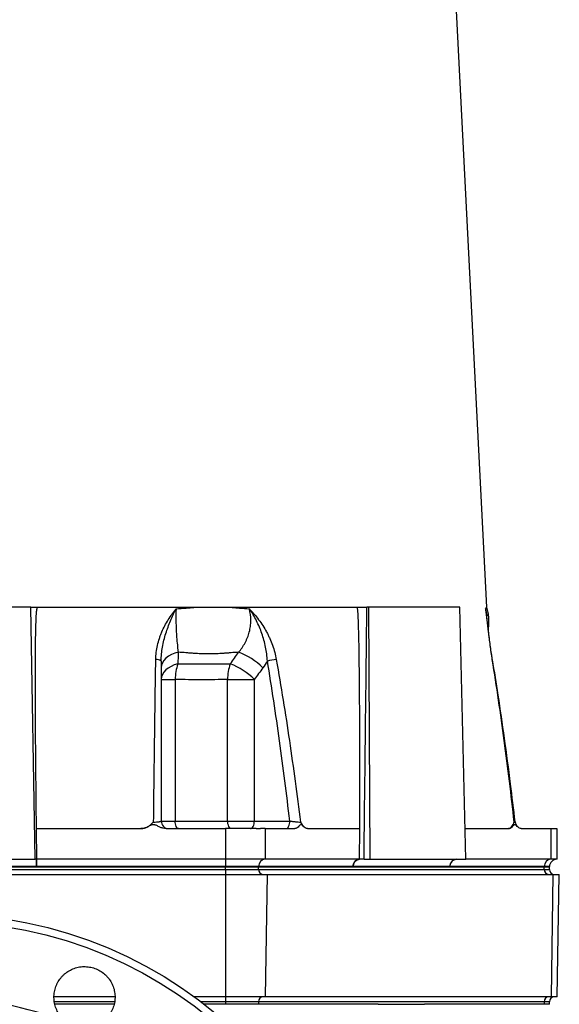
# Model space of a CAD drawing. Header units: millimetres. Extents: x 1733 to 2921, y 857 to 4238.
# Tile 4 of 7: x 2356 to 2780, y 1774 to 2548. Entities that reach past the tile are written whole.
import ezdxf

# ---------------------------------------------------------------- set-up
doc = ezdxf.new("R2010")
doc.units = ezdxf.units.MM
doc.header["$LTSCALE"] = 2

msp = doc.modelspace()

# ---------------------------------------------------------------- linework, layer by layer
at = {"color": 7, "linetype": 'Continuous', "lineweight": 25}
for p, q in [((2722.91, 2086.17), (2669.9, 3130.94)), ((2364.52, 2086.17), (2221.26, 2086.17)), ((2367.97, 1888.17), (2364.52, 2086.17)), ((2368.97, 2086.17), (2621.38, 2086.17)), ((2630.01, 2086.17), (2628.63, 2086.17)), ((2631.28, 1888.17), (2630.01, 2086.17)), ((2701.64, 2086.17), (2630.01, 2086.17)), ((2706.36, 1888.17), (2701.64, 2086.17)), ((2722.42, 2081.83), (2722.48, 2081.48)), ((2466.92, 2029.39), (2477.94, 2029.39)), ((2477.94, 2029.39), (2477.94, 1918.17)), ((2519.15, 1918.17), (2519.15, 2029.39)), ((2519.15, 2029.39), (2540.13, 2029.39)), ((2540.13, 2029.39), (2540.13, 1918.17)), ((2368.66, 1912.17), (2451.04, 1912.17)), ((2466.92, 1918.17), (2477.94, 1918.17)), ((2470.81, 1912.17), (2517.48, 1912.17)), ((2477.94, 1918.17), (2519.15, 1918.17)), ((2517.48, 1912.17), (2517.48, 1888.17)), ((2519.15, 1918.17), (2540.13, 1918.17)), ((2540.13, 1918.17), (2567.99, 1918.17)), ((2548.66, 1912.17), (2548.66, 1888.17)), ((2548.66, 1912.17), (2571.99, 1912.17)), ((2581.88, 1912.17), (2623.06, 1912.17)), ((2705.79, 1912.17), (2740.02, 1912.17)), ((2749.91, 1912.17), (2773.25, 1912.17)), ((2773.25, 1912.17), (2773.25, 1888.17)), ((2778.07, 1888.17), (2778.07, 1912.19)), ((2217.81, 1888.17), (2367.97, 1888.17)), ((2369.02, 1888.17), (2369.02, 1882.38)), ((2517.48, 1888.17), (2369.03, 1888.17)), ((2548.66, 1888.17), (2517.48, 1888.17)), ((2517.48, 1888.17), (2517.48, 1882.38)), ((2622.88, 1888.17), (2548.66, 1888.17)), ((2626.35, 1888.17), (2631.28, 1888.17)), ((2631.28, 1888.17), (2706.36, 1888.17)), ((2773.25, 1888.17), (2706.36, 1888.17)), ((2778.07, 1888.17), (2773.25, 1888.17)), ((2068.3, 1882.17), (2517.48, 1882.17)), ((2068.3, 1880.17), (2517.48, 1880.17)), ((2369.02, 1882.38), (2216.76, 1882.38)), ((2517.48, 1882.38), (2369.03, 1882.38)), ((2543.47, 1882.38), (2517.48, 1882.38)), ((2517.48, 1882.38), (2517.48, 1882.17)), ((2517.48, 1882.17), (2543.46, 1882.17)), ((2517.48, 1880.17), (2517.48, 1882.17)), ((2517.48, 1880.17), (2517.48, 1876.17)), ((2517.48, 1880.17), (2543.46, 1880.17)), ((2543.47, 1882.38), (2543.46, 1882.17)), ((2543.46, 1880.17), (2543.46, 1882.17)), ((2543.46, 1882.17), (2768.05, 1882.17)), ((2543.46, 1880.17), (2768.05, 1880.17)), ((2617.69, 1882.38), (2543.47, 1882.38)), ((2693.83, 1882.38), (2617.69, 1882.38)), ((2768.06, 1882.38), (2693.83, 1882.38)), ((2768.06, 1882.38), (2768.05, 1882.17)), ((2768.05, 1880.17), (2768.05, 1882.17)), ((2768.05, 1882.17), (2772.07, 1882.17)), ((2772.07, 1882.17), (2772.08, 1882.38)), ((2772.07, 1880.17), (2772.07, 1882.17)), ((2068.3, 1876.17), (2517.48, 1876.17)), ((2517.48, 1876.17), (2517.48, 1780.17)), ((2517.48, 1876.17), (2550.2, 1876.17)), ((2550.2, 1876.17), (2548.75, 1780.17)), ((2550.2, 1876.17), (2774.79, 1876.17)), ((2774.79, 1876.17), (2773.34, 1780.17)), ((2774.79, 1876.17), (2779.85, 1876.17)), ((2778.17, 1780.17), (2779.85, 1876.17)), ((2430.45, 1780.17), (2382.71, 1780.17)), ((2517.48, 1780.17), (2492.83, 1780.17)), ((2548.75, 1780.17), (2517.48, 1780.17)), ((2517.48, 1780.17), (2517.48, 1776.17)), ((2773.34, 1780.17), (2548.75, 1780.17)), ((2778.17, 1780.17), (2773.34, 1780.17)), ((2429.87, 1774.17), (2383.53, 1774.17)), ((2507.74, 1774.17), (2500.83, 1774.17)), ((2511.61, 1774.17), (2507.74, 1774.17)), ((2517.48, 1774.17), (2511.61, 1774.17)), ((2543.46, 1776.17), (2517.48, 1776.17)), ((2517.48, 1776.17), (2517.48, 1774.17)), ((2543.46, 1774.17), (2517.48, 1774.17)), ((2543.46, 1776.17), (2543.46, 1774.17)), ((2768.05, 1776.17), (2543.46, 1776.17)), ((2546.39, 1774.17), (2543.46, 1774.17)), ((2550.06, 1774.17), (2546.39, 1774.17)), ((2553.55, 1774.17), (2550.06, 1774.17)), ((2637.56, 1774.17), (2553.55, 1774.17)), ((2637.56, 1774.17), (2673.94, 1774.17)), ((2757.96, 1774.17), (2673.94, 1774.17)), ((2761.09, 1774.17), (2757.96, 1774.17)), ((2764.91, 1774.17), (2761.09, 1774.17)), ((2765.11, 1774.17), (2764.91, 1774.17)), ((2768.05, 1774.17), (2765.11, 1774.17)), ((2768.05, 1776.17), (2768.05, 1774.17)), ((2772.07, 1774.17), (2768.05, 1774.17)), ((2772.07, 1774.17), (2772.07, 1776.17))]:
    msp.add_line(p, q, dxfattribs=at)
at = {"color": 8, "linetype": 'Continuous', "lineweight": 25}
for p, q in [((2768.05, 1880.17), (2772.07, 1880.17)), ((2772.08, 1882.38), (2768.06, 1882.38)), ((2430.06, 1776.17), (2383.26, 1776.17)), ((2517.48, 1776.17), (2498.22, 1776.17)), ((2772.07, 1776.17), (2768.05, 1776.17))]:
    msp.add_line(p, q, dxfattribs=at)
at = {"color": 7, "linetype": 'Continuous', "lineweight": 25, "flags": 128}
for points in [[(2480.37, 2050.77), (2477.53, 2049.97), (2474.93, 2048.9), (2472.61, 2047.58), (2470.63, 2046.05), (2469.04, 2044.33), (2467.87, 2042.48), (2467.16, 2040.54), (2466.92, 2038.55)], [(2479.99, 2041.59), (2477.23, 2040.77), (2474.69, 2039.68), (2472.43, 2038.35), (2470.51, 2036.82), (2468.97, 2035.12), (2467.84, 2033.28), (2467.16, 2031.36), (2466.92, 2029.39)], [(2368.66, 1912.17), (2368.68, 1911.26), (2368.73, 1907.59), (2368.95, 1892.92), (2369.03, 1888.17)], [(2480.64, 1912.17), (2480.11, 1912.29), (2479.61, 1912.63), (2479.14, 1913.18), (2478.73, 1913.93), (2478.4, 1914.84), (2478.15, 1915.88), (2477.99, 1917), (2477.94, 1918.17)], [(2522.45, 1912.17), (2521.8, 1912.29), (2521.18, 1912.63), (2520.61, 1913.18), (2520.12, 1913.93), (2519.71, 1914.84), (2519.4, 1915.88), (2519.21, 1917), (2519.15, 1918.17)], [(2537.13, 1912.17), (2537.72, 1912.29), (2538.28, 1912.63), (2538.8, 1913.18), (2539.26, 1913.93), (2539.63, 1914.84), (2539.91, 1915.88), (2540.08, 1917), (2540.13, 1918.17)], [(2564.99, 1912.17), (2565.58, 1912.29), (2566.14, 1912.63), (2566.66, 1913.18), (2567.11, 1913.93), (2567.49, 1914.84), (2567.76, 1915.88), (2567.93, 1917), (2567.99, 1918.17)], [(2622.88, 1888.17), (2622.89, 1889.09), (2622.92, 1892.75), (2623.03, 1907.38), (2623.06, 1912.17)]]:
    msp.add_lwpolyline(points, dxfattribs=at)
at = {"color": 8, "linetype": 'Continuous', "lineweight": 25, "flags": 128}
msp.add_lwpolyline([(2727.17, 2044.95), (2727.32, 2044.88), (2727.34, 2044.85)], dxfattribs=at)
at = {"color": 7, "linetype": 'Continuous', "lineweight": 25}
for radius in [340, 334.1]:
    msp.add_circle((2292.89, 1505.17), radius, dxfattribs=at)
for centre, radius, start, end in [((2509.65, 2001.24), 52.72, 45.05193, 69.98207), ((2463.44, 2039.07), 5.93, 53.96397, 97.56415), ((2562.27, 1990.15), 55.01, 95.06908, 102.47329), ((2516.32, 2029.22), 38.38, 161.2004, 179.75441), ((2550.74, 2030.2), 31.6, 158.87414, 181.47733), ((2502.65, 1992.11), 52.87, 44.83964, 69.38233), ((2472.92, 1918.17), 6, 180, 270), ((2583.07, 1918.17), 6, 220.27204, 225.32505), ((2751.11, 1918.17), 6, 186.55376, 225.40745), ((2751.11, 1918.17), 6, 186.55376, 225.65092), ((2549.07, 1882.58), 5.61, 94.25832, 182.00519), ((2623.3, 1882.58), 5.61, 94.22012, 182.00865), ((2699.43, 1882.58), 5.61, 94.22012, 182.00865), ((2773.66, 1882.58), 5.61, 94.25832, 182.00519), ((2778.07, 1882.17), 6, 90.03492, 178), ((2547.21, 1879.92), 3.76, 176.18874, 265.59805), ((2771.8, 1879.92), 3.76, 176.18874, 265.59805), ((2776.07, 1880.17), 4, 180, 270), ((2547.21, 1776.42), 3.76, 94.40195, 183.81126), ((2771.8, 1776.42), 3.76, 94.40195, 183.81126), ((2776.07, 1776.17), 4, 90, 180), ((2292.89, 1505.17), 273.78, 68.51032, 111.48968)]:
    msp.add_arc(centre, radius, start, end, dxfattribs=at)
msp.add_ellipse((2295.89, 6533.45), major_axis=(218.05, 24978.42), ratio=0.015115, start_param=4.52546, end_param=4.533522, dxfattribs=at)
for points, knots in [([(2364.52, 2086.17), (2364.52, 2086.17), (2364.55, 2086.17), (2364.65, 2086.17), (2364.73, 2086.17), (2364.94, 2086.17), (2365.08, 2086.17), (2365.38, 2086.17), (2365.56, 2086.17), (2365.96, 2086.17), (2366.18, 2086.17), (2366.66, 2086.17), (2366.92, 2086.17), (2367.46, 2086.17), (2367.75, 2086.17), (2368.35, 2086.17), (2368.65, 2086.17), (2368.97, 2086.17)], [0, 0, 0, 0, 0.125, 0.125, 0.25, 0.25, 0.375, 0.375, 0.5, 0.5, 0.625, 0.625, 0.75, 0.75, 0.875, 0.875, 1, 1, 1, 1]), ([(2369.45, 2086.17), (2369.39, 2085.92), (2369.26, 2085.43), (2369.1, 2084.67), (2368.96, 2083.91), (2368.83, 2083.14), (2368.73, 2082.37), (2368.65, 2081.6), (2368.58, 2080.68), (2368.51, 2079.59), (2368.44, 2078.29), (2368.38, 2076.86), (2368.27, 2074.21), (2368.14, 2070.05), (2367.99, 2063.08), (2367.87, 2053.85), (2367.78, 2039.92), (2367.77, 2021.48), (2367.85, 1998.38), (2368.04, 1972.28), (2368.31, 1943.3), (2368.54, 1922.91), (2368.66, 1912.17)], [0, 0, 0, 0, 0.0044345, 0.0088734, 0.0133199, 0.0177773, 0.0222491, 0.0267385, 0.0312488, 0.0380682, 0.0455716, 0.0537597, 0.0626326, 0.0914036, 0.1253511, 0.182768, 0.2506097, 0.3652963, 0.5005829, 0.6485535, 0.8150256, 1, 1, 1, 1]), ([(2462.65, 2044.95), (2462.71, 2048.79), (2463.2, 2052.52), (2464.44, 2057.98), (2464.94, 2059.77), (2465.81, 2062.43), (2466.12, 2063.31), (2466.77, 2065.03), (2467.11, 2065.88), (2468.91, 2070.08), (2470.59, 2073.26), (2473.4, 2077.77), (2474.38, 2079.24), (2475.93, 2081.38), (2476.45, 2082.09), (2477.25, 2083.13), (2477.52, 2083.48), (2478.06, 2084.16), (2478.33, 2084.5), (2478.6, 2084.84)], [0, 0, 0, 0, 0.25, 0.25, 0.375, 0.375, 0.4375, 0.4375, 0.5, 0.5, 0.75, 0.75, 0.875, 0.875, 0.9375, 0.9375, 0.96875, 0.96875, 1, 1, 1, 1]), ([(2466.92, 2043.86), (2466.92, 2047.58), (2467.3, 2051.23), (2468.26, 2056.63), (2468.65, 2058.41), (2469.54, 2061.96), (2470.03, 2063.71), (2471.65, 2068.87), (2472.9, 2072.2), (2474.93, 2077.06), (2475.63, 2078.65), (2476.73, 2081), (2477.1, 2081.78), (2477.66, 2082.94), (2477.84, 2083.32), (2478.22, 2084.08), (2478.41, 2084.46), (2478.6, 2084.84)], [0, 0, 0, 0, 0.25, 0.25, 0.375, 0.375, 0.5, 0.5, 0.75, 0.75, 0.875, 0.875, 0.9375, 0.9375, 0.96875, 0.96875, 1, 1, 1, 1]), ([(2478.6, 2084.84), (2478.5, 2081.85), (2478.47, 2078.81), (2478.51, 2074.94), (2478.52, 2074.16), (2478.56, 2072.62), (2478.58, 2071.86), (2478.65, 2069.58), (2478.71, 2068.09), (2478.86, 2065.15), (2478.96, 2063.7), (2479.17, 2060.84), (2479.29, 2059.46), (2479.69, 2055.48), (2480, 2053.03), (2480.37, 2050.77)], [0, 0, 0, 0, 0.25, 0.25, 0.3125, 0.3125, 0.375, 0.375, 0.5, 0.5, 0.625, 0.625, 0.75, 0.75, 1, 1, 1, 1]), ([(2478.6, 2084.84), (2481.31, 2085.06), (2484, 2085.28), (2488.02, 2085.61), (2489.35, 2085.73), (2492.01, 2085.95), (2493.33, 2086.07), (2494.65, 2086.17)], [0, 0, 0, 0, 0.5, 0.5, 0.75, 0.75, 1, 1, 1, 1]), ([(2520.86, 2086.17), (2522.16, 2086.07), (2523.46, 2085.95), (2526.04, 2085.73), (2529.89, 2085.39), (2533.7, 2085.06), (2536.21, 2084.84)], [0, 0, 0, 0, 0.25, 0.25, 0.5, 1, 1, 1, 1]), ([(2527.7, 2050.77), (2529.68, 2053.03), (2531.4, 2055.48), (2533.2, 2058.8), (2533.54, 2059.48), (2534.19, 2060.85), (2534.49, 2061.56), (2535.34, 2063.7), (2535.82, 2065.15), (2536.59, 2068.09), (2536.88, 2069.59), (2537.18, 2071.86), (2537.25, 2072.63), (2537.36, 2074.16), (2537.38, 2074.94), (2537.39, 2078.81), (2537, 2081.85), (2536.21, 2084.84)], [0, 0, 0, 0, 0.25, 0.25, 0.3125, 0.3125, 0.375, 0.375, 0.5, 0.5, 0.625, 0.625, 0.6875, 0.6875, 0.75, 0.75, 1, 1, 1, 1]), ([(2536.21, 2084.84), (2536.38, 2084.67), (2536.54, 2084.5), (2536.87, 2084.16), (2537.35, 2083.65), (2538.47, 2082.45), (2539.41, 2081.39), (2541.24, 2079.26), (2542.41, 2077.8), (2545.79, 2073.3), (2547.85, 2070.13), (2550.14, 2065.92), (2550.58, 2065.07), (2551.44, 2063.34), (2551.86, 2062.45), (2553.05, 2059.8), (2553.77, 2058), (2555.72, 2052.54), (2556.73, 2048.8), (2557.41, 2044.95)], [0, 0, 0, 0, 0.015625, 0.015625, 0.03125, 0.0625, 0.125, 0.125, 0.25, 0.25, 0.5, 0.5, 0.5625, 0.5625, 0.625, 0.625, 0.75, 0.75, 1, 1, 1, 1]), ([(2550.39, 2043.86), (2550.19, 2047.58), (2549.71, 2051.23), (2548.62, 2056.63), (2548.19, 2058.41), (2547.22, 2061.96), (2546.67, 2063.71), (2544.88, 2068.87), (2543.46, 2072.2), (2541, 2077.06), (2540.12, 2078.65), (2538.72, 2081), (2538.24, 2081.78), (2537.49, 2082.94), (2537.24, 2083.32), (2536.73, 2084.08), (2536.47, 2084.46), (2536.21, 2084.84)], [0, 0, 0, 0, 0.25, 0.25, 0.375, 0.375, 0.5, 0.5, 0.75, 0.75, 0.875, 0.875, 0.9375, 0.9375, 0.96875, 0.96875, 1, 1, 1, 1]), ([(2623.06, 1912.17), (2623.07, 1918.74), (2623.1, 1931.49), (2623.1, 1950.04), (2623.09, 1967.43), (2623.05, 1983.66), (2622.98, 2001.95), (2622.86, 2021.48), (2622.68, 2039.92), (2622.47, 2053.84), (2622.29, 2063.08), (2622.11, 2070.05), (2621.97, 2074.68), (2621.82, 2078.17), (2621.72, 2080.35), (2621.62, 2081.91), (2621.52, 2082.99), (2621.39, 2084.06), (2621.24, 2085.13), (2621.11, 2085.82), (2621.05, 2086.17)], [0, 0, 0, 0, 0.113205, 0.219749, 0.319633, 0.412856, 0.499419, 0.634702, 0.749387, 0.817224, 0.87464, 0.908589, 0.937362, 0.954406, 0.968752, 0.975062, 0.981332, 0.987573, 0.993792, 1, 1, 1, 1]), ([(2621.38, 2086.17), (2621.62, 2086.17), (2621.86, 2086.17), (2622.39, 2086.17), (2622.68, 2086.17), (2623.27, 2086.17), (2623.57, 2086.17), (2624.19, 2086.17), (2624.52, 2086.17), (2625.17, 2086.17), (2625.49, 2086.17), (2626.15, 2086.17), (2626.48, 2086.17), (2627.44, 2086.17), (2628.06, 2086.17), (2628.63, 2086.17)], [0, 0, 0, 0, 0.125, 0.125, 0.25, 0.25, 0.375, 0.375, 0.5, 0.5, 0.625, 0.625, 0.75, 0.75, 1, 1, 1, 1]), ([(2721.93, 2084.84), (2722.12, 2085.06), (2722.27, 2085.28), (2722.45, 2085.61), (2722.49, 2085.73), (2722.57, 2085.95), (2722.6, 2086.07), (2722.62, 2086.17)], [0, 0, 0, 0, 0.5, 0.5, 0.75, 0.75, 1, 1, 1, 1]), ([(2727.17, 2044.95), (2726.55, 2048.79), (2726.03, 2052.52), (2725.33, 2057.98), (2725.11, 2059.77), (2724.79, 2062.43), (2724.68, 2063.31), (2724.48, 2065.03), (2724.38, 2065.88), (2723.89, 2070.08), (2723.52, 2073.26), (2722.95, 2077.77), (2722.75, 2079.24), (2722.45, 2081.38), (2722.35, 2082.09), (2722.19, 2083.13), (2722.14, 2083.48), (2722.03, 2084.16), (2721.98, 2084.5), (2721.93, 2084.84)], [0, 0, 0, 0, 0.25, 0.25, 0.375, 0.375, 0.4375, 0.4375, 0.5, 0.5, 0.75, 0.75, 0.875, 0.875, 0.9375, 0.9375, 0.96875, 0.96875, 1, 1, 1, 1]), ([(2727.31, 2044.84), (2727.11, 2046.01), (2726.61, 2048.96), (2725.92, 2053.7), (2725.21, 2059.1), (2724.55, 2064.61), (2723.91, 2070.19), (2723.24, 2075.76), (2722.77, 2079.52), (2722.49, 2081.37), (2722.48, 2081.48)], [0, 0, 0, 0, 0.086154, 0.216189, 0.353541, 0.499229, 0.653835, 0.817316, 0.988881, 1, 1, 1, 1]), ([(2724.07, 2068.76), (2724.25, 2070.17), (2724.62, 2073.1), (2724.54, 2077.53), (2723.96, 2081.92), (2723.37, 2084.83), (2722.88, 2086.22), (2722.87, 2086.26)], [0, 0, 0, 0, 0.241741, 0.499453, 0.74974, 0.992494, 1, 1, 1, 1]), ([(2527.7, 2050.77), (2525.78, 2050.62), (2522.89, 2050.4), (2519.98, 2050.17), (2518.03, 2050.02), (2517.05, 2049.94), (2512.17, 2049.59), (2508.23, 2049.43), (2500.32, 2049.43), (2496.36, 2049.59), (2491.39, 2049.94), (2490.4, 2050.02), (2488.4, 2050.17), (2487.41, 2050.25), (2484.4, 2050.47), (2482.39, 2050.62), (2480.37, 2050.77)], [0, 0, 0, 0, 0.125, 0.1875, 0.1875, 0.25, 0.25, 0.5, 0.5, 0.75, 0.75, 0.8125, 0.8125, 0.875, 0.875, 1, 1, 1, 1]), ([(2460.98, 1917.37), (2461.23, 1938.72), (2461.49, 1960.04), (2462.05, 2002.58), (2462.35, 2023.8), (2462.65, 2044.95)], [0, 0, 0, 0, 0.5, 0.5, 1, 1, 1, 1]), ([(2466.92, 2043.86), (2466.92, 2023.02), (2466.92, 2002.11), (2466.92, 1960.2), (2466.92, 1939.2), (2466.92, 1918.17)], [0, 0, 0, 0, 0.5, 0.5, 1, 1, 1, 1]), ([(2567.99, 1918.17), (2565.52, 1939.2), (2562.85, 1960.2), (2557.01, 2002.11), (2553.85, 2023.02), (2550.39, 2043.86)], [0, 0, 0, 0, 0.5, 0.5, 1, 1, 1, 1]), ([(2557.41, 2044.95), (2561.16, 2023.8), (2564.56, 2002.58), (2570.82, 1960.04), (2573.67, 1938.72), (2576.3, 1917.37)], [0, 0, 0, 0, 0.5, 0.5, 1, 1, 1, 1]), ([(2744.39, 1917.37), (2742.01, 1938.72), (2739.43, 1960.04), (2733.73, 2002.58), (2730.62, 2023.8), (2727.17, 2044.95)], [0, 0, 0, 0, 0.5, 0.5, 1, 1, 1, 1]), ([(2745.12, 1917.48), (2743.95, 1927.37), (2741.37, 1949.33), (2736.93, 1982.55), (2732.21, 2015.12), (2728.85, 2035.62), (2727.34, 2044.85)], [0, 0, 0, 0, 0.2322, 0.515053, 0.781596, 1, 1, 1, 1]), ([(2479.99, 2041.59), (2481.78, 2041.6), (2483.57, 2041.61), (2487.13, 2041.64), (2488.9, 2041.65), (2494.19, 2041.67), (2497.68, 2041.68), (2504.57, 2041.68), (2507.97, 2041.67), (2512.99, 2041.65), (2514.66, 2041.64), (2517.97, 2041.61), (2519.62, 2041.6), (2521.26, 2041.59)], [0, 0, 0, 0, 0.125, 0.125, 0.25, 0.25, 0.5, 0.5, 0.75, 0.75, 0.875, 0.875, 1, 1, 1, 1]), ([(2519.15, 2029.39), (2515.83, 2029.32), (2512.49, 2029.24), (2505.74, 2029.12), (2502.33, 2029.08), (2495.45, 2029.08), (2491.99, 2029.12), (2485.01, 2029.24), (2481.49, 2029.32), (2477.94, 2029.39)], [0, 0, 0, 0, 0.25, 0.25, 0.5, 0.5, 0.75, 0.75, 1, 1, 1, 1]), ([(2451.04, 1912.17), (2452.01, 1912.17), (2452.96, 1912.33), (2454.81, 1912.9), (2455.68, 1913.3), (2457.33, 1914.26), (2458.12, 1914.82), (2459.23, 1915.74), (2459.59, 1916.05), (2460.3, 1916.7), (2460.64, 1917.04), (2460.98, 1917.37)], [0, 0, 0, 0, 0.25, 0.25, 0.5, 0.5, 0.75, 0.75, 0.875, 0.875, 1, 1, 1, 1]), ([(2470.81, 1912.17), (2469.94, 1912.17), (2469.09, 1912.3), (2467.41, 1912.74), (2466.6, 1913.06), (2465.02, 1913.77), (2464.25, 1914.18), (2463.07, 1914.73), (2462.67, 1914.9), (2462.06, 1915.1), (2461.85, 1915.16), (2461.41, 1915.24), (2461.19, 1915.26), (2460.75, 1915.27), (2460.53, 1915.25), (2460.1, 1915.18), (2459.88, 1915.13), (2459.25, 1914.93), (2458.85, 1914.76), (2457.66, 1914.21), (2456.88, 1913.79), (2455.29, 1913.07), (2454.48, 1912.76), (2452.8, 1912.31), (2451.92, 1912.17), (2451.04, 1912.17)], [0, 0, 0, 0, 0.125, 0.125, 0.25, 0.25, 0.375, 0.375, 0.4375, 0.4375, 0.46875, 0.46875, 0.5, 0.5, 0.53125, 0.53125, 0.5625, 0.5625, 0.625, 0.625, 0.75, 0.75, 0.875, 0.875, 1, 1, 1, 1]), ([(2460.98, 1917.37), (2461.79, 1917.37), (2462.58, 1917.39), (2463.66, 1917.46), (2464.01, 1917.48), (2464.66, 1917.54), (2464.96, 1917.57), (2465.5, 1917.65), (2465.74, 1917.69), (2466.17, 1917.78), (2466.34, 1917.82), (2466.63, 1917.92), (2466.74, 1917.97), (2466.89, 1918.07), (2466.92, 1918.12), (2466.92, 1918.17)], [0, 0, 0, 0, 0.25, 0.25, 0.375, 0.375, 0.5, 0.5, 0.625, 0.625, 0.75, 0.75, 0.875, 0.875, 1, 1, 1, 1]), ([(2541.68, 1912.17), (2541.48, 1912.17), (2541.07, 1912.17), (2540.43, 1912.17), (2539.79, 1912.17), (2539.14, 1912.17), (2538.47, 1912.17), (2537.79, 1912.17), (2537.1, 1912.17), (2535.71, 1912.17), (2533.53, 1912.17), (2530.49, 1912.17), (2527.34, 1912.17), (2524.64, 1912.17), (2522.45, 1912.17), (2520.8, 1912.17), (2519.14, 1912.17), (2518.03, 1912.17), (2517.48, 1912.17)], [0, 0, 0, 0, 0.031278, 0.062496, 0.093671, 0.124817, 0.155953, 0.187093, 0.218256, 0.249456, 0.373927, 0.499002, 0.624284, 0.749251, 0.812094, 0.874744, 0.937335, 1, 1, 1, 1]), ([(2541.68, 1912.17), (2541.87, 1912.17), (2542.25, 1912.17), (2542.8, 1912.17), (2543.35, 1912.17), (2543.88, 1912.17), (2544.39, 1912.17), (2544.73, 1912.17), (2544.9, 1912.17)], [0, 0, 0, 0, 0.166794, 0.333435, 0.5, 0.666565, 0.833206, 1, 1, 1, 1]), ([(2548.66, 1912.17), (2548.52, 1912.17), (2548.24, 1912.17), (2547.81, 1912.17), (2547.36, 1912.17), (2546.9, 1912.17), (2546.42, 1912.17), (2545.93, 1912.17), (2545.42, 1912.17), (2545.07, 1912.17), (2544.9, 1912.17)], [0, 0, 0, 0, 0.1250078, 0.2498849, 0.3746954, 0.4995038, 0.6243743, 0.7493712, 0.8745585, 1, 1, 1, 1]), ([(2567.99, 1918.17), (2568.33, 1918.12), (2568.69, 1918.07), (2569.43, 1917.97), (2569.82, 1917.92), (2570.6, 1917.82), (2570.99, 1917.78), (2571.78, 1917.69), (2572.18, 1917.65), (2572.95, 1917.57), (2573.32, 1917.54), (2574.04, 1917.48), (2574.39, 1917.46), (2575.34, 1917.39), (2575.89, 1917.37), (2576.3, 1917.37)], [0, 0, 0, 0, 0.125, 0.125, 0.25, 0.25, 0.375, 0.375, 0.5, 0.5, 0.625, 0.625, 0.75, 0.75, 1, 1, 1, 1]), ([(2581.88, 1912.17), (2581.44, 1912.17), (2581.01, 1912.3), (2580.18, 1912.74), (2579.77, 1913.06), (2578.98, 1913.77), (2578.59, 1914.18), (2578.01, 1914.73), (2577.81, 1914.9), (2577.5, 1915.1), (2577.39, 1915.16), (2577.18, 1915.24), (2577.07, 1915.26), (2576.85, 1915.27), (2576.74, 1915.25), (2576.52, 1915.18), (2576.41, 1915.13), (2576.1, 1914.93), (2575.9, 1914.76), (2575.3, 1914.21), (2574.91, 1913.79), (2574.12, 1913.07), (2573.71, 1912.76), (2572.87, 1912.31), (2572.43, 1912.17), (2571.99, 1912.17)], [0, 0, 0, 0, 0.125, 0.125, 0.25, 0.25, 0.375, 0.375, 0.4375, 0.4375, 0.46875, 0.46875, 0.5, 0.5, 0.53125, 0.53125, 0.5625, 0.5625, 0.625, 0.625, 0.75, 0.75, 0.875, 0.875, 1, 1, 1, 1]), ([(2576.3, 1917.37), (2576.3, 1917.36), (2576.91, 1916.4), (2577.62, 1915.16), (2578.42, 1914.44), (2578.54, 1914.33)], [0, 0, 0, 0, 0.004505, 0.8531206, 1, 1, 1, 1]), ([(2740.02, 1912.17), (2740.51, 1912.17), (2740.97, 1912.33), (2741.83, 1912.9), (2742.23, 1913.3), (2742.94, 1914.26), (2743.27, 1914.82), (2743.72, 1915.74), (2743.86, 1916.05), (2744.13, 1916.7), (2744.26, 1917.04), (2744.39, 1917.37)], [0, 0, 0, 0, 0.25, 0.25, 0.5, 0.5, 0.75, 0.75, 0.875, 0.875, 1, 1, 1, 1]), ([(2749.91, 1912.17), (2749.48, 1912.17), (2749.05, 1912.3), (2748.21, 1912.74), (2747.8, 1913.06), (2747.01, 1913.77), (2746.63, 1914.18), (2746.04, 1914.73), (2745.84, 1914.9), (2745.53, 1915.1), (2745.43, 1915.16), (2745.21, 1915.24), (2745.1, 1915.26), (2744.88, 1915.27), (2744.77, 1915.25), (2744.56, 1915.18), (2744.45, 1915.13), (2744.13, 1914.93), (2743.93, 1914.76), (2743.34, 1914.21), (2742.95, 1913.79), (2742.15, 1913.07), (2741.75, 1912.76), (2740.91, 1912.31), (2740.47, 1912.17), (2740.02, 1912.17)], [0, 0, 0, 0, 0.125, 0.125, 0.25, 0.25, 0.375, 0.375, 0.4375, 0.4375, 0.46875, 0.46875, 0.5, 0.5, 0.53125, 0.53125, 0.5625, 0.5625, 0.625, 0.625, 0.75, 0.75, 0.875, 0.875, 1, 1, 1, 1]), ([(2773.25, 1912.17), (2774.25, 1912.17), (2776.24, 1912.17), (2777.82, 1912.17), (2777.93, 1912.17), (2777.99, 1912.17)], [0, 0, 0, 0, 0.353068, 0.705524, 1, 1, 1, 1]), ([(2369.02, 1888.17), (2368.68, 1888.17), (2368.42, 1888.17), (2368.07, 1888.17), (2367.97, 1888.17), (2367.97, 1888.17)], [0, 0, 0, 0, 0.5, 0.5, 1, 1, 1, 1]), ([(2369.03, 1882.38), (2369.03, 1883.15), (2369.03, 1883.91), (2369.03, 1885.31), (2369.03, 1885.95), (2369.03, 1887.02), (2369.03, 1887.45), (2369.03, 1888.02), (2369.03, 1888.17), (2369.03, 1888.17)], [0, 0, 0, 0, 0.25, 0.25, 0.5, 0.5, 0.75, 0.75, 1, 1, 1, 1]), ([(2617.69, 1882.38), (2617.71, 1883.15), (2617.87, 1883.91), (2618.41, 1885.31), (2618.8, 1885.95), (2619.75, 1887.02), (2620.32, 1887.45), (2621.55, 1888.02), (2622.22, 1888.17), (2622.88, 1888.17)], [0, 0, 0, 0, 0.25, 0.25, 0.5, 0.5, 0.75, 0.75, 1, 1, 1, 1]), ([(2626.35, 1888.17), (2625.82, 1888.17), (2625.27, 1888.17), (2624.39, 1888.17), (2624.09, 1888.17), (2623.49, 1888.17), (2623.19, 1888.17), (2622.89, 1888.17)], [0, 0, 0, 0, 0.5, 0.5, 0.75, 0.75, 1, 1, 1, 1]), ([(2693.83, 1882.38), (2693.85, 1883.15), (2694.01, 1883.91), (2694.55, 1885.31), (2694.93, 1885.95), (2695.89, 1887.02), (2696.46, 1887.45), (2697.69, 1888.02), (2698.35, 1888.17), (2699.02, 1888.17)], [0, 0, 0, 0, 0.25, 0.25, 0.5, 0.5, 0.75, 0.75, 1, 1, 1, 1]), ([(2393.19, 1759.92), (2391.96, 1760.75), (2390.83, 1761.69), (2389.26, 1763.23), (2388.77, 1763.77), (2387.82, 1764.89), (2387.37, 1765.48), (2386.1, 1767.3), (2385.38, 1768.57), (2384.47, 1770.57), (2384.2, 1771.25), (2383.72, 1772.65), (2383.51, 1773.36), (2382.98, 1775.5), (2382.77, 1776.95), (2382.6, 1779.88), (2382.65, 1781.37), (2383.02, 1784.28), (2383.34, 1785.71), (2384.01, 1787.81), (2384.27, 1788.51), (2384.84, 1789.87), (2385.16, 1790.53), (2386.2, 1792.46), (2387.01, 1793.68), (2388.4, 1795.41), (2388.89, 1795.97), (2389.91, 1797.02), (2390.45, 1797.52), (2392.11, 1798.95), (2393.31, 1799.8), (2395.87, 1801.29), (2397.2, 1801.91), (2399.27, 1802.65), (2399.97, 1802.86), (2401.39, 1803.23), (2402.12, 1803.38), (2404.31, 1803.73), (2405.77, 1803.83), (2407.96, 1803.77), (2408.7, 1803.72), (2410.16, 1803.55), (2410.9, 1803.43), (2413.06, 1802.97), (2414.45, 1802.54), (2417.16, 1801.42), (2418.49, 1800.72), (2420.95, 1799.12), (2422.1, 1798.22), (2423.7, 1796.7), (2424.21, 1796.16), (2425.18, 1795.05), (2425.64, 1794.48), (2426.93, 1792.7), (2427.68, 1791.44), (2428.63, 1789.44), (2428.92, 1788.76), (2429.43, 1787.38), (2429.65, 1786.68), (2430.21, 1784.56), (2430.46, 1783.11), (2430.69, 1780.16), (2430.66, 1778.69), (2430.43, 1776.51), (2430.32, 1775.78), (2430.03, 1774.34), (2429.85, 1773.62), (2429.21, 1771.5), (2428.66, 1770.14), (2427.66, 1768.19), (2427.3, 1767.55), (2426.51, 1766.31), (2426.08, 1765.7), (2424.73, 1763.95), (2423.73, 1762.88), (2421.55, 1760.93), (2420.34, 1760.04), (2417.84, 1758.52), (2416.52, 1757.87), (2414.46, 1757.09), (2413.75, 1756.86), (2412.33, 1756.47), (2411.61, 1756.31), (2409.45, 1755.92), (2407.99, 1755.79), (2405.78, 1755.8), (2405.04, 1755.84), (2403.57, 1755.98), (2402.83, 1756.09), (2402.11, 1756.23)], [0, 0, 0, 0, 0.03125, 0.03125, 0.046875, 0.046875, 0.0625, 0.0625, 0.09375, 0.09375, 0.109375, 0.109375, 0.125, 0.125, 0.15625, 0.15625, 0.1875, 0.1875, 0.21875, 0.21875, 0.234375, 0.234375, 0.25, 0.25, 0.28125, 0.28125, 0.296875, 0.296875, 0.3125, 0.3125, 0.34375, 0.34375, 0.375, 0.375, 0.390625, 0.390625, 0.40625, 0.40625, 0.4375, 0.4375, 0.453125, 0.453125, 0.46875, 0.46875, 0.5, 0.5, 0.53125, 0.53125, 0.5625, 0.5625, 0.578125, 0.578125, 0.59375, 0.59375, 0.625, 0.625, 0.640625, 0.640625, 0.65625, 0.65625, 0.6875, 0.6875, 0.71875, 0.71875, 0.734375, 0.734375, 0.75, 0.75, 0.78125, 0.78125, 0.796875, 0.796875, 0.8125, 0.8125, 0.84375, 0.84375, 0.875, 0.875, 0.90625, 0.90625, 0.921875, 0.921875, 0.9375, 0.9375, 0.96875, 0.96875, 0.984375, 0.984375, 1, 1, 1, 1])]:
    msp.add_open_spline(points, degree=3, knots=knots, dxfattribs=at)
for points in [[(2368.97, 2086.17), (2369.13, 2086.17), (2369.29, 2086.17), (2369.45, 2086.17)], [(2621.05, 2086.17), (2621.16, 2086.17), (2621.27, 2086.17), (2621.38, 2086.17)], [(2480.37, 2050.77), (2480.25, 2047.71), (2480.13, 2044.65), (2479.99, 2041.59)], [(2521.26, 2041.59), (2523.4, 2044.65), (2525.55, 2047.71), (2527.7, 2050.77)], [(2550.39, 2043.86), (2549.31, 2042.02), (2548.15, 2040.25), (2546.89, 2038.55)], [(2546.89, 2038.55), (2544.65, 2035.49), (2542.39, 2032.43), (2540.13, 2029.39)], [(2369.03, 1888.17), (2369.03, 1888.17), (2369.02, 1888.17), (2369.02, 1888.17)], [(2622.89, 1888.17), (2622.89, 1888.17), (2622.88, 1888.17), (2622.88, 1888.17)], [(2369.03, 1882.38), (2369.03, 1882.38), (2369.03, 1882.38), (2369.02, 1882.38)], [(2617.69, 1882.38), (2617.69, 1882.38), (2617.69, 1882.38), (2617.69, 1882.38)], [(2693.83, 1882.38), (2693.83, 1882.38), (2693.83, 1882.38), (2693.83, 1882.38)]]:
    msp.add_open_spline(points, degree=3, dxfattribs=at)
at = {"color": 8, "linetype": 'Continuous', "lineweight": 25}
for points, knots in [([(2721.93, 2084.84), (2721.93, 2084.82), (2722.11, 2083.84), (2722.27, 2082.82), (2722.42, 2081.83)], [0, 0, 0, 0, 0.015788, 1, 1, 1, 1]), ([(2721.93, 2084.84), (2722.29, 2083.22), (2722.7, 2081.35), (2722.78, 2079.42), (2722.79, 2079.16)], [0, 0, 0, 0, 0.864605, 1, 1, 1, 1]), ([(2744.39, 1917.37), (2744.58, 1917.37), (2745.04, 1917.38), (2745.09, 1917.44), (2745.12, 1917.48)], [0, 0, 0, 0, 0.394971, 1, 1, 1, 1])]:
    msp.add_open_spline(points, degree=3, knots=knots, dxfattribs=at)

doc.saveas('drawing.dxf')
